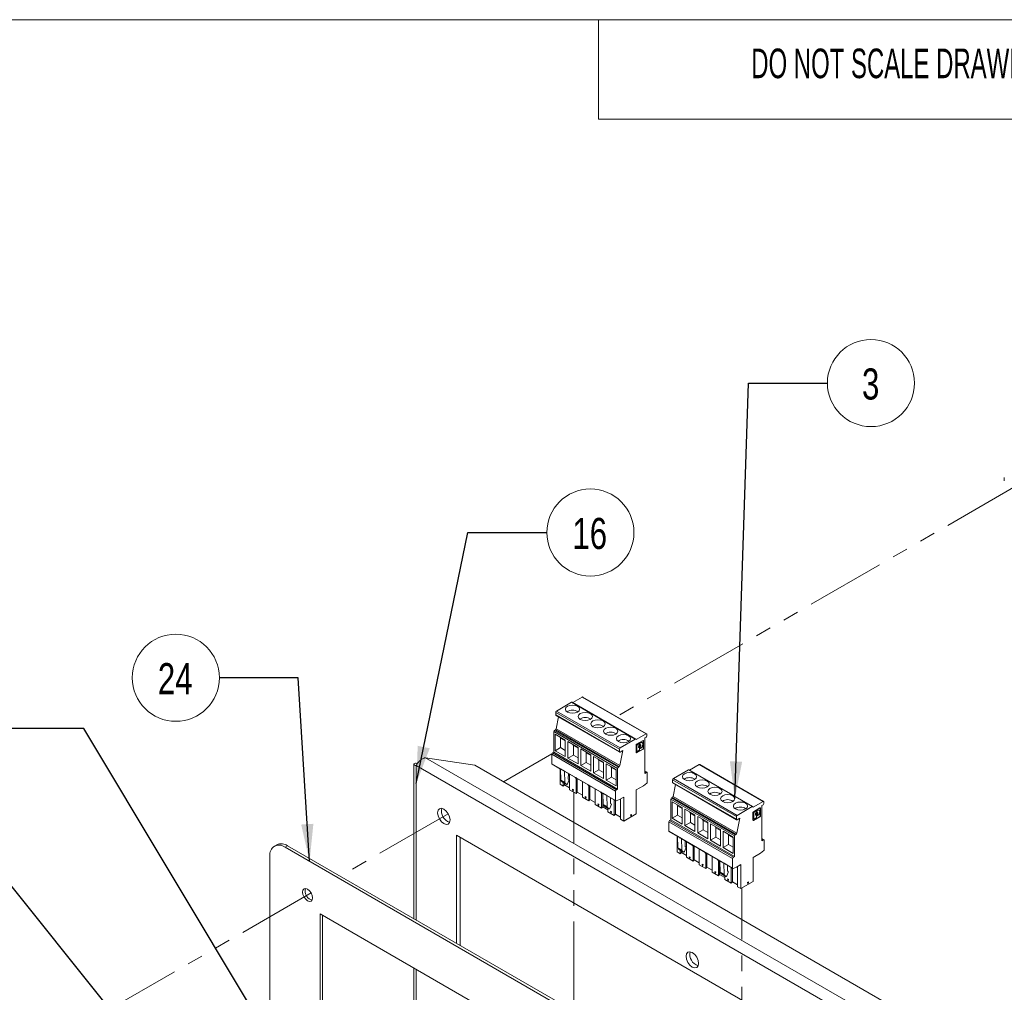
# Paper-space layout 'Sheet2' of a CAD drawing. Header units: millimetres. Extents: x 0 to 420, y 0 to 297.
# Tile 34 of 36: x 120 to 200, y 212 to 290. Entities that reach past the tile are written whole.
import ezdxf

# ---------------------------------------------------------------- set-up
doc = ezdxf.new("R2010")
doc.units = ezdxf.units.MM
doc.linetypes.add('PHANTOM', pattern=[12.7, 6.35, -1.27, 1.27, -1.27, 1.27, -1.27])
doc.styles.add('SLDTEXTSTYLE0', font='TXT', dxfattribs={"width": 0.75})
doc.styles.add('SLDTEXTSTYLE1', font='TXT', dxfattribs={"width": 0.605})
doc.dimstyles.new('SLDDIMSTYLE2', dxfattribs={"dimtxt": 0.18, "dimasz": 1, "dimexe": 0, "dimexo": 0.0625, "dimgap": 0, "dimtad": 0, "dimtih": 1, "dimtoh": 1, "dimdec": 0, "dimrnd": 1e-09, "dimzin": 0, "dimdsep": 46, "dimtxsty": 'Standard', "dimblk1": 'DOT', "dimblk2": 'DOT', "dimsah": 1, "dimcen": 0.09, "dimadec": 0, "dimazin": 0, "dimtfac": 1, "dimtdec": 0, "dimtofl": 0, "dimtmove": 0, "dimatfit": 3, "dimldrblk": 'DOT', "dimfxl": 1, "dimfrac": 2, "dimtolj": 1, "dimtzin": 0, "dimarcsym": 0})
doc.dimstyles.new('SLDDIMSTYLE3', dxfattribs={"dimtxt": 0.18, "dimasz": 3, "dimexe": 0, "dimexo": 0.0625, "dimgap": 0, "dimtad": 0, "dimtih": 1, "dimtoh": 1, "dimdec": 0, "dimrnd": 1e-09, "dimzin": 0, "dimdsep": 46, "dimtxsty": 'Standard', "dimsah": 1, "dimcen": 0.09, "dimadec": 0, "dimazin": 0, "dimtfac": 3, "dimtdec": 0, "dimtofl": 0, "dimtmove": 0, "dimatfit": 3, "dimfxl": 1, "dimfrac": 2, "dimtolj": 1, "dimtzin": 0, "dimarcsym": 0})

# ---------------------------------------------------------------- blocks, each defined once
blk = doc.blocks.new('_DOT')
at = {"color": 0, "linetype": 'ByBlock', "lineweight": -2}
blk.add_line((-0.5, 0), (-1, 0), dxfattribs=at)
at = {"color": 0, "linetype": 'ByBlock', "const_width": 0.5}
blk.add_lwpolyline([(-0.25, 0, 1), (0.25, 0, 1)], format="xyb", close=True, dxfattribs=at)
blk = doc.blocks.new('SW_NOTE_26')
at = {"color": 0, "linetype": 'Continuous', "lineweight": 0}
blk.add_circle((3.506, 0), 3.506, dxfattribs=at)
at = {"color": 0, "linetype": 'Continuous', "lineweight": 0, "insert": (3.456, 1.176), "char_height": 2.5, "attachment_point": 2, "style": 'SLDTEXTSTYLE0'}
blk.add_mtext('16', dxfattribs=at)
blk = doc.blocks.new('SW_NOTE_27')
at = {"color": 0, "linetype": 'Continuous', "lineweight": 0}
blk.add_circle((-3.506, 0), 3.506, dxfattribs=at)
at = {"color": 0, "linetype": 'Continuous', "lineweight": 0, "insert": (-3.556, 1.176), "char_height": 2.5, "attachment_point": 2, "style": 'SLDTEXTSTYLE0'}
blk.add_mtext('24', dxfattribs=at)
blk = doc.blocks.new('SW_NOTE_40')
at = {"color": 0, "linetype": 'Continuous', "lineweight": 0}
blk.add_circle((3.506, 0), 3.506, dxfattribs=at)
at = {"color": 0, "linetype": 'Continuous', "lineweight": 0, "insert": (3.481, 1.176), "char_height": 2.5, "attachment_point": 2, "style": 'SLDTEXTSTYLE0'}
blk.add_mtext('3', dxfattribs=at)

psp = doc.layouts.new('Sheet2')

# ---------------------------------------------------------------- linework, layer by layer
at = {"color": 7, "linetype": 'Continuous', "lineweight": 0}
for p, q in [((413, 290), (7, 290)), ((167, 290), (167, 282)), ((253, 282), (167, 282))]:
    psp.add_line(p, q, dxfattribs=at)
at = {"color": 7, "linetype": 'PHANTOM', "lineweight": 0}
for p, q in [((200.618, 252.463), (168.464, 233.901)), ((163.251, 230.892), (159.357, 228.644)), ((165.007, 198.348), (165.007, 227.815)), ((154.905, 226.074), (146.21, 221.054)), ((143.869, 219.703), (88.182, 187.556)), ((178.527, 190.543), (178.527, 220.094))]:
    psp.add_line(p, q, dxfattribs=at)
at = {"color": 7, "linetype": 'Continuous', "lineweight": 15}
for p, q in [((164.923, 235.024), (165.696, 235.47)), ((170.828, 232.508), (165.696, 235.47)), ((170.871, 232.512), (165.739, 235.475)), ((163.615, 234.346), (164.831, 235.048)), ((169.963, 232.086), (164.831, 235.048)), ((170.006, 232.09), (164.874, 235.052)), ((163.555, 234.241), (168.686, 231.279)), ((163.555, 234.241), (163.555, 234.031)), ((163.555, 234.031), (168.686, 231.069)), ((163.572, 233.992), (168.704, 231.029)), ((163.59, 232.913), (163.785, 233.869)), ((163.615, 234.346), (168.747, 231.384)), ((168.54, 229.724), (163.408, 232.687)), ((163.408, 231.03), (163.408, 232.687)), ((163.531, 232.828), (163.469, 232.792)), ((168.6, 229.829), (163.469, 232.792)), ((163.517, 231.154), (163.517, 232.477)), ((163.517, 232.477), (164.325, 232.01)), ((168.663, 229.865), (163.531, 232.828)), ((163.59, 232.913), (168.721, 229.951)), ((163.888, 232.263), (163.952, 232.164)), ((170.024, 232.044), (170.828, 232.508)), ((170.828, 232.235), (170.728, 232.177)), ((170.888, 232.473), (170.888, 232.34)), ((163.952, 232.164), (164.325, 231.948)), ((163.952, 232.164), (163.952, 231.399)), ((164.325, 232.01), (164.325, 230.687)), ((164.544, 230.561), (164.544, 231.884)), ((164.544, 231.884), (165.352, 231.418)), ((164.914, 231.67), (164.978, 231.572)), ((164.978, 231.572), (165.352, 231.356)), ((164.978, 231.572), (164.978, 230.806)), ((168.747, 231.384), (169.963, 232.086)), ((170.021, 231.603), (170.021, 231.002)), ((170.024, 232.051), (170.024, 232.044)), ((170.584, 231.978), (170.063, 231.677)), ((170.069, 231.117), (170.069, 231.591)), ((170.069, 231.591), (170.09, 231.58)), ((170.09, 231.58), (170.09, 231.105)), ((170.101, 231.647), (170.238, 231.725)), ((170.122, 231.635), (170.101, 231.647)), ((170.258, 231.714), (170.122, 231.635)), ((170.238, 231.725), (170.258, 231.714)), ((170.26, 231.478), (170.28, 231.467)), ((170.281, 231.716), (170.261, 231.728)), ((170.29, 231.639), (170.29, 231.695)), ((170.315, 231.677), (170.315, 231.733)), ((170.315, 231.733), (170.335, 231.721)), ((170.335, 231.665), (170.315, 231.677)), ((170.324, 231.656), (170.344, 231.644)), ((170.345, 231.58), (170.325, 231.591)), ((170.353, 231.451), (170.333, 231.462)), ((170.335, 231.721), (170.335, 231.665)), ((170.347, 231.788), (170.349, 231.79)), ((170.367, 231.776), (170.347, 231.788)), ((170.349, 231.79), (170.369, 231.778)), ((170.369, 231.778), (170.367, 231.776)), ((170.505, 231.791), (170.485, 231.803)), ((170.606, 231.363), (170.606, 231.965)), ((170.627, 231.953), (170.606, 231.965)), ((170.627, 231.352), (170.627, 231.953)), ((170.728, 232.177), (170.728, 229.331)), ((168.379, 227.905), (163.248, 230.868)), ((163.248, 230.105), (163.248, 230.868)), ((163.408, 231.03), (163.308, 230.973)), ((163.308, 230.973), (168.44, 228.01)), ((163.408, 231.03), (168.54, 228.068)), ((163.952, 231.399), (163.517, 231.154)), ((164.325, 230.687), (163.517, 231.154)), ((163.952, 231.399), (164.325, 231.183)), ((164.978, 230.806), (164.544, 230.561)), ((164.978, 230.806), (165.352, 230.591)), ((165.352, 231.418), (165.352, 230.095)), ((165.57, 229.969), (165.57, 231.292)), ((165.57, 231.292), (166.378, 230.825)), ((165.94, 231.078), (166.004, 230.979)), ((166.004, 230.979), (166.378, 230.763)), ((166.004, 230.979), (166.004, 230.214)), ((166.378, 230.825), (166.378, 229.502)), ((166.596, 229.377), (166.596, 230.699)), ((166.596, 230.699), (167.404, 230.233)), ((168.686, 231.069), (168.686, 231.279)), ((168.721, 229.951), (168.969, 231.162)), ((168.969, 231.162), (168.747, 231.034)), ((170.043, 230.989), (170.564, 231.289)), ((170.063, 230.977), (170.043, 230.989)), ((170.063, 230.977), (170.584, 231.278)), ((170.09, 231.105), (170.069, 231.117)), ((170.079, 231.096), (170.099, 231.084)), ((170.122, 231.087), (170.258, 231.166)), ((170.238, 231.417), (170.252, 231.416)), ((170.252, 231.416), (170.272, 231.404)), ((170.281, 231.402), (170.261, 231.414)), ((170.29, 231.221), (170.29, 231.381)), ((170.315, 231.363), (170.315, 231.419)), ((170.315, 231.419), (170.335, 231.407)), ((170.335, 231.351), (170.315, 231.363)), ((170.324, 231.342), (170.344, 231.33)), ((170.335, 231.351), (170.335, 231.407)), ((170.369, 231.334), (170.367, 231.333)), ((170.584, 231.278), (170.564, 231.289)), ((170.627, 231.352), (170.606, 231.363)), ((152.133, 230.057), (152.133, 217.635)), ((152.415, 230.112), (152.326, 230.163)), ((219.4, 191.229), (152.326, 229.95)), ((153.07, 230.593), (219.584, 192.196)), ((157.044, 229.979), (153.07, 230.593)), ((218.52, 194.49), (157.044, 229.979)), ((163.248, 230.105), (168.379, 227.143)), ((163.259, 230.079), (163.951, 229.68)), ((165.352, 230.095), (164.544, 230.561)), ((166.004, 230.214), (165.57, 229.969)), ((166.378, 229.502), (165.57, 229.969)), ((166.004, 230.214), (166.378, 229.998)), ((166.967, 230.485), (167.031, 230.387)), ((167.031, 230.387), (167.404, 230.171)), ((167.031, 230.387), (167.031, 229.621)), ((167.404, 230.233), (167.404, 228.91)), ((167.622, 228.784), (167.622, 230.107)), ((167.622, 230.107), (168.431, 229.64)), ((167.993, 229.893), (168.057, 229.794)), ((168.6, 229.829), (168.663, 229.865)), ((174.338, 229.589), (175.111, 230.035)), ((180.242, 227.073), (175.111, 230.035)), ((180.285, 227.077), (175.154, 230.04)), ((163.908, 228.449), (163.908, 229.705)), ((163.951, 229.696), (164.274, 229.51)), ((163.951, 229.696), (163.979, 228.783)), ((164.302, 228.597), (164.274, 229.51)), ((164.286, 229.487), (165.136, 228.995)), ((164.564, 228.872), (164.572, 229.321)), ((164.675, 228.007), (164.675, 229.262)), ((167.031, 229.621), (166.596, 229.377)), ((167.404, 228.91), (166.596, 229.377)), ((167.031, 229.621), (167.404, 229.406)), ((168.057, 229.794), (168.431, 229.578)), ((168.057, 229.794), (168.057, 229.029)), ((168.431, 229.64), (168.431, 228.318)), ((168.54, 228.068), (168.54, 229.724)), ((170.907, 229.414), (170.728, 229.517)), ((170.728, 229.331), (170.864, 229.41)), ((170.925, 229.375), (170.925, 228.612)), ((173.03, 228.911), (174.246, 229.613)), ((179.378, 226.651), (174.246, 229.613)), ((179.42, 226.655), (174.289, 229.617)), ((164.168, 228.3), (163.908, 228.449)), ((163.979, 228.783), (164.302, 228.597)), ((164.017, 228.694), (164.34, 228.507)), ((164.017, 228.694), (164.114, 228.622)), ((164.114, 228.622), (164.437, 228.435)), ((164.114, 228.622), (164.116, 228.621)), ((164.116, 228.621), (164.439, 228.434)), ((164.168, 228.591), (164.168, 228.3)), ((164.258, 228.406), (164.168, 228.3)), ((164.258, 228.406), (164.258, 228.539)), ((164.675, 228.165), (164.258, 228.406)), ((164.437, 228.435), (164.34, 228.507)), ((164.501, 228.477), (164.62, 228.752)), ((164.564, 228.872), (164.615, 228.834)), ((165.194, 228.919), (165.194, 227.707)), ((165.225, 228.945), (166.163, 228.403)), ((165.284, 227.814), (165.284, 228.901)), ((165.701, 227.414), (165.701, 228.669)), ((166.22, 228.327), (166.22, 227.115)), ((166.251, 228.352), (167.189, 227.81)), ((166.31, 227.221), (166.31, 228.308)), ((168.057, 229.029), (167.622, 228.784)), ((168.431, 228.318), (167.622, 228.784)), ((168.057, 229.029), (168.431, 228.813)), ((170.622, 228.337), (170.033, 227.997)), ((170.891, 228.547), (170.622, 228.337)), ((172.969, 228.806), (178.101, 225.844)), ((172.969, 228.806), (172.969, 228.596)), ((172.969, 228.596), (178.101, 225.634)), ((172.987, 228.557), (178.119, 225.594)), ((173.004, 227.478), (173.2, 228.434)), ((173.03, 228.911), (178.161, 225.949)), ((165.194, 227.707), (164.675, 228.007)), ((164.894, 228.055), (164.934, 227.857)), ((164.975, 228.008), (164.894, 228.055)), ((164.919, 228.041), (164.947, 227.905)), ((164.934, 227.857), (164.975, 228.008)), ((165.284, 227.814), (165.194, 227.707)), ((165.701, 227.573), (165.284, 227.814)), ((166.727, 226.822), (166.727, 228.077)), ((167.247, 227.734), (167.247, 226.522)), ((167.277, 227.76), (167.353, 227.716)), ((167.337, 226.629), (167.337, 227.716)), ((167.676, 227.545), (167.353, 227.732)), ((167.353, 227.732), (167.381, 226.819)), ((167.676, 227.545), (167.705, 226.633)), ((167.688, 227.523), (168.391, 227.117)), ((168.379, 227.143), (168.379, 227.905)), ((168.44, 228.01), (168.54, 228.068)), ((170.033, 227.997), (170.033, 226.06)), ((173.004, 227.478), (178.136, 224.516)), ((166.22, 227.115), (165.701, 227.414)), ((165.92, 227.463), (165.961, 227.264)), ((166.001, 227.416), (165.92, 227.463)), ((165.946, 227.448), (165.974, 227.312)), ((165.961, 227.264), (166.001, 227.416)), ((166.31, 227.221), (166.22, 227.115)), ((166.727, 226.98), (166.31, 227.221)), ((167.247, 226.522), (166.727, 226.822)), ((166.946, 226.87), (166.987, 226.672)), ((167.028, 226.823), (166.946, 226.87)), ((166.972, 226.856), (167, 226.72)), ((166.987, 226.672), (167.028, 226.823)), ((167.381, 226.819), (167.705, 226.633)), ((167.419, 226.729), (167.742, 226.543)), ((167.419, 226.729), (167.516, 226.658)), ((167.904, 226.513), (168.023, 226.788)), ((167.966, 226.908), (167.974, 227.357)), ((167.966, 226.908), (168.018, 226.87)), ((168.273, 227.185), (168.273, 225.93)), ((168.363, 226.036), (168.363, 227.133)), ((168.682, 227.217), (168.412, 227.116)), ((169.04, 227.423), (168.682, 227.217)), ((168.78, 225.637), (168.78, 227.273)), ((169.04, 225.487), (169.04, 227.423)), ((177.954, 224.289), (172.823, 227.252)), ((172.823, 225.595), (172.823, 227.252)), ((172.946, 227.393), (172.883, 227.357)), ((178.015, 224.394), (172.883, 227.357)), ((172.932, 225.719), (172.932, 227.042)), ((172.932, 227.042), (173.74, 226.575)), ((178.077, 224.43), (172.946, 227.393)), ((173.302, 226.828), (173.366, 226.729)), ((173.366, 226.729), (173.74, 226.513)), ((173.366, 226.729), (173.366, 225.964)), ((179.438, 226.609), (180.242, 227.073)), ((180.242, 226.8), (180.142, 226.742)), ((180.142, 226.742), (180.142, 223.896)), ((180.303, 227.038), (180.303, 226.905)), ((167.337, 226.629), (167.247, 226.522)), ((167.754, 226.388), (167.337, 226.629)), ((167.84, 226.471), (167.516, 226.658)), ((167.516, 226.658), (167.518, 226.657)), ((167.518, 226.657), (167.841, 226.47)), ((167.84, 226.471), (167.742, 226.543)), ((167.754, 226.229), (167.754, 226.521)), ((168.273, 225.93), (167.754, 226.229)), ((167.973, 226.278), (168.013, 226.079)), ((168.054, 226.231), (167.973, 226.278)), ((167.998, 226.263), (168.026, 226.127)), ((168.013, 226.079), (168.054, 226.231)), ((168.363, 226.036), (168.273, 225.93)), ((168.78, 225.795), (168.363, 226.036)), ((170.033, 226.06), (169.04, 225.487)), ((169.669, 226.025), (169.588, 225.979)), ((169.588, 225.979), (169.629, 225.827)), ((169.616, 225.875), (169.644, 226.011)), ((169.629, 225.827), (169.669, 226.025)), ((173.366, 225.964), (172.932, 225.719)), ((173.366, 225.964), (173.74, 225.748)), ((173.74, 226.575), (173.74, 225.252)), ((173.958, 225.127), (173.958, 226.449)), ((173.958, 226.449), (174.766, 225.983)), ((174.329, 226.235), (174.393, 226.137)), ((174.393, 226.137), (174.766, 225.921)), ((174.393, 226.137), (174.393, 225.371)), ((174.766, 225.983), (174.766, 224.66)), ((178.161, 225.949), (179.378, 226.651)), ((179.435, 226.168), (179.435, 225.567)), ((179.438, 226.616), (179.438, 226.609)), ((179.999, 226.543), (179.478, 226.242)), ((179.484, 225.682), (179.484, 226.156)), ((179.484, 226.156), (179.504, 226.145)), ((179.504, 226.145), (179.504, 225.67)), ((179.516, 226.212), (179.653, 226.29)), ((179.536, 226.2), (179.516, 226.212)), ((179.673, 226.279), (179.536, 226.2)), ((179.653, 226.29), (179.673, 226.279)), ((179.653, 225.982), (179.667, 225.981)), ((179.667, 225.981), (179.687, 225.969)), ((179.674, 226.043), (179.694, 226.032)), ((179.695, 226.281), (179.675, 226.293)), ((179.695, 225.967), (179.675, 225.979)), ((179.705, 226.204), (179.705, 226.26)), ((179.705, 225.786), (179.705, 225.946)), ((179.729, 226.242), (179.729, 226.298)), ((179.729, 226.298), (179.749, 226.286)), ((179.749, 226.23), (179.729, 226.242)), ((179.729, 225.928), (179.729, 225.984)), ((179.729, 225.984), (179.749, 225.972)), ((179.749, 225.916), (179.729, 225.928)), ((179.739, 226.221), (179.759, 226.209)), ((179.739, 225.907), (179.759, 225.895)), ((179.76, 226.145), (179.74, 226.156)), ((179.767, 226.016), (179.747, 226.027)), ((179.749, 226.286), (179.749, 226.23)), ((179.749, 225.916), (179.749, 225.972)), ((179.761, 226.353), (179.764, 226.355)), ((179.781, 226.341), (179.761, 226.353)), ((179.764, 226.355), (179.784, 226.343)), ((179.784, 226.343), (179.781, 226.341)), ((179.784, 225.899), (179.781, 225.898)), ((179.92, 226.356), (179.9, 226.368)), ((180.021, 225.928), (180.021, 226.53)), ((180.041, 226.518), (180.021, 226.53)), ((180.041, 225.917), (180.021, 225.928)), ((180.041, 225.917), (180.041, 226.518)), ((169.04, 225.487), (168.78, 225.637)), ((177.794, 222.47), (172.662, 225.433)), ((172.662, 224.67), (172.662, 225.433)), ((172.823, 225.595), (172.723, 225.538)), ((172.723, 225.538), (177.854, 222.575)), ((172.823, 225.595), (177.954, 222.633)), ((173.74, 225.252), (172.932, 225.719)), ((174.393, 225.371), (173.958, 225.127)), ((174.766, 224.66), (173.958, 225.127)), ((174.393, 225.371), (174.766, 225.156)), ((174.984, 224.534), (174.984, 225.857)), ((174.984, 225.857), (175.793, 225.39)), ((175.355, 225.643), (175.419, 225.544)), ((175.419, 225.544), (175.793, 225.328)), ((175.419, 225.544), (175.419, 224.779)), ((175.793, 225.39), (175.793, 224.068)), ((176.011, 223.942), (176.011, 225.264)), ((176.011, 225.264), (176.819, 224.798)), ((178.101, 225.634), (178.101, 225.844)), ((178.136, 224.516), (178.384, 225.727)), ((178.384, 225.727), (178.161, 225.599)), ((179.458, 225.554), (179.979, 225.855)), ((179.478, 225.542), (179.458, 225.554)), ((179.478, 225.542), (179.999, 225.843)), ((179.504, 225.67), (179.484, 225.682)), ((179.493, 225.661), (179.514, 225.649)), ((179.536, 225.652), (179.673, 225.731)), ((179.999, 225.843), (179.979, 225.855)), ((155.558, 224.351), (155.558, 215.657)), ((216.167, 189.362), (155.558, 224.351)), ((172.662, 224.67), (177.794, 221.708)), ((172.674, 224.644), (173.366, 224.245)), ((175.419, 224.779), (174.984, 224.534)), ((175.793, 224.068), (174.984, 224.534)), ((175.419, 224.779), (175.793, 224.563)), ((176.381, 225.051), (176.445, 224.952)), ((176.445, 224.952), (176.819, 224.736)), ((176.445, 224.952), (176.445, 224.187)), ((176.819, 224.798), (176.819, 223.475)), ((177.037, 223.349), (177.037, 224.672)), ((177.037, 224.672), (177.845, 224.205)), ((177.408, 224.458), (177.471, 224.359)), ((177.471, 224.359), (177.845, 224.143)), ((177.471, 224.359), (177.471, 223.594)), ((178.015, 224.394), (178.077, 224.43)), ((141.11, 223.588), (140.907, 223.472)), ((155.861, 224.176), (155.861, 215.483)), ((173.323, 223.014), (173.323, 224.27)), ((173.365, 224.261), (173.689, 224.075)), ((173.365, 224.261), (173.394, 223.348)), ((173.717, 223.162), (173.689, 224.075)), ((173.7, 224.052), (174.551, 223.56)), ((173.979, 223.437), (173.986, 223.886)), ((174.089, 222.572), (174.089, 223.827)), ((176.445, 224.187), (176.011, 223.942)), ((176.819, 223.475), (176.011, 223.942)), ((176.445, 224.187), (176.819, 223.971)), ((177.471, 223.594), (177.037, 223.349)), ((177.471, 223.594), (177.845, 223.378)), ((177.845, 224.205), (177.845, 222.883)), ((177.954, 222.633), (177.954, 224.289)), ((180.322, 223.979), (180.142, 224.082)), ((180.142, 223.896), (180.279, 223.975)), ((180.339, 223.94), (180.339, 223.177)), ((141.967, 223.504), (141.765, 223.387)), ((208.031, 185.132), (141.765, 223.387)), ((208.233, 185.249), (141.967, 223.504)), ((173.582, 222.865), (173.323, 223.014)), ((173.394, 223.348), (173.717, 223.162)), ((173.432, 223.259), (173.755, 223.072)), ((173.432, 223.259), (173.529, 223.187)), ((173.529, 223.187), (173.852, 223)), ((173.529, 223.187), (173.531, 223.186)), ((173.531, 223.186), (173.854, 222.999)), ((173.582, 223.156), (173.582, 222.865)), ((173.672, 222.971), (173.582, 222.865)), ((173.672, 222.971), (173.672, 223.104)), ((174.089, 222.73), (173.672, 222.971)), ((173.852, 223), (173.755, 223.072)), ((173.916, 223.042), (174.035, 223.317)), ((173.979, 223.437), (174.03, 223.399)), ((174.609, 223.484), (174.609, 222.272)), ((174.639, 223.51), (175.577, 222.968)), ((174.699, 222.379), (174.699, 223.466)), ((175.116, 221.979), (175.116, 223.234)), ((175.635, 222.892), (175.635, 221.68)), ((175.666, 222.917), (176.604, 222.376)), ((175.725, 221.786), (175.725, 222.873)), ((177.845, 222.883), (177.037, 223.349)), ((180.036, 222.902), (179.447, 222.562)), ((180.306, 223.112), (180.036, 222.902)), ((140.552, 222.687), (140.552, 200.183)), ((174.609, 222.272), (174.089, 222.572)), ((174.308, 222.62), (174.349, 222.422)), ((174.39, 222.574), (174.308, 222.62)), ((174.334, 222.606), (174.362, 222.47)), ((174.349, 222.422), (174.39, 222.574)), ((174.699, 222.379), (174.609, 222.272)), ((175.116, 222.138), (174.699, 222.379)), ((175.635, 221.68), (175.116, 221.979)), ((175.335, 222.028), (175.375, 221.829)), ((175.416, 221.981), (175.335, 222.028)), ((175.36, 222.013), (175.388, 221.877)), ((175.375, 221.829), (175.416, 221.981)), ((176.142, 221.387), (176.142, 222.642)), ((176.661, 222.299), (176.661, 221.087)), ((176.692, 222.325), (176.768, 222.281)), ((176.751, 221.194), (176.751, 222.281)), ((177.091, 222.111), (176.767, 222.297)), ((176.767, 222.297), (176.796, 221.384)), ((177.091, 222.111), (177.119, 221.198)), ((177.102, 222.088), (177.806, 221.682)), ((177.794, 221.708), (177.794, 222.47)), ((177.854, 222.575), (177.954, 222.633)), ((178.454, 221.988), (178.097, 221.782)), ((178.454, 220.052), (178.454, 221.988)), ((179.447, 222.562), (179.447, 220.625)), ((175.725, 221.786), (175.635, 221.68)), ((176.142, 221.545), (175.725, 221.786)), ((176.661, 221.087), (176.142, 221.387)), ((176.361, 221.435), (176.402, 221.237)), ((176.442, 221.389), (176.361, 221.435)), ((176.387, 221.421), (176.415, 221.285)), ((176.402, 221.237), (176.442, 221.389)), ((176.751, 221.194), (176.661, 221.087)), ((177.168, 220.953), (176.751, 221.194)), ((176.796, 221.384), (177.119, 221.198)), ((176.834, 221.295), (177.157, 221.108)), ((176.834, 221.295), (176.931, 221.223)), ((177.254, 221.036), (176.931, 221.223)), ((176.931, 221.223), (176.933, 221.222)), ((176.933, 221.222), (177.256, 221.035)), ((177.318, 221.078), (177.437, 221.353)), ((177.381, 221.473), (177.389, 221.922)), ((177.381, 221.473), (177.432, 221.435)), ((177.688, 221.75), (177.688, 220.495)), ((177.778, 220.601), (177.778, 221.698)), ((178.097, 221.782), (177.827, 221.681)), ((178.195, 220.202), (178.195, 221.839)), ((177.254, 221.036), (177.157, 221.108)), ((177.168, 220.794), (177.168, 221.086)), ((177.688, 220.495), (177.168, 220.794)), ((177.387, 220.843), (177.428, 220.645)), ((177.469, 220.796), (177.387, 220.843)), ((177.413, 220.828), (177.441, 220.692)), ((177.428, 220.645), (177.469, 220.796)), ((177.778, 220.601), (177.688, 220.495)), ((178.195, 220.361), (177.778, 220.601)), ((179.447, 220.625), (178.454, 220.052)), ((179.084, 220.59), (179.003, 220.544)), ((179.003, 220.544), (179.043, 220.392)), ((179.03, 220.44), (179.058, 220.576)), ((179.043, 220.392), (179.084, 220.59)), ((178.454, 220.052), (178.195, 220.202)), ((205.202, 183.032), (144.593, 218.021)), ((144.593, 218.021), (144.593, 205.501)), ((144.795, 217.905), (144.795, 205.617)), ((152.133, 213.669), (152.133, 193.497))]:
    psp.add_line(p, q, dxfattribs=at)
at = {"color": 8, "linetype": 'Continuous', "lineweight": 15}
for p, q in [((152.326, 229.95), (152.326, 217.524)), ((170.864, 229.41), (170.728, 229.488)), ((180.279, 223.975), (180.142, 224.054)), ((152.326, 213.558), (152.326, 193.386))]:
    psp.add_line(p, q, dxfattribs=at)
at = {"color": 7, "linetype": 'Continuous', "lineweight": 15, "flags": 128}
for points in [[(165.31, 234.266), (165.125, 234.194), (164.906, 234.169), (164.688, 234.194), (164.502, 234.266), (164.378, 234.373), (164.335, 234.499), (164.378, 234.625), (164.502, 234.732), (164.688, 234.804), (164.906, 234.829), (165.125, 234.804), (165.31, 234.732), (165.434, 234.625), (165.478, 234.499), (165.434, 234.373), (165.31, 234.266)], [(166.337, 233.673), (166.151, 233.602), (165.932, 233.576), (165.714, 233.602), (165.528, 233.673), (165.405, 233.78), (165.361, 233.906), (165.405, 234.033), (165.528, 234.14), (165.714, 234.211), (165.932, 234.236), (166.151, 234.211), (166.337, 234.14), (166.46, 234.033), (166.504, 233.906), (166.46, 233.78), (166.337, 233.673)], [(167.363, 233.081), (167.177, 233.009), (166.959, 232.984), (166.74, 233.009), (166.555, 233.081), (166.431, 233.188), (166.387, 233.314), (166.431, 233.44), (166.555, 233.547), (166.74, 233.619), (166.959, 233.644), (167.177, 233.619), (167.363, 233.547), (167.487, 233.44), (167.53, 233.314), (167.487, 233.188), (167.363, 233.081)], [(168.389, 232.488), (168.204, 232.417), (167.985, 232.391), (167.766, 232.417), (167.581, 232.488), (167.457, 232.595), (167.414, 232.721), (167.457, 232.848), (167.581, 232.955), (167.766, 233.026), (167.985, 233.051), (168.204, 233.026), (168.389, 232.955), (168.513, 232.848), (168.557, 232.721), (168.513, 232.595), (168.389, 232.488)], [(169.416, 231.896), (169.23, 231.824), (169.011, 231.799), (168.793, 231.824), (168.607, 231.896), (168.484, 232.003), (168.44, 232.129), (168.484, 232.255), (168.607, 232.362), (168.793, 232.434), (169.011, 232.459), (169.23, 232.434), (169.416, 232.362), (169.539, 232.255), (169.583, 232.129), (169.539, 232.003), (169.416, 231.896)], [(170.272, 231.404), (170.251, 231.408), (170.234, 231.421), (170.224, 231.443), (170.22, 231.47), (170.224, 231.501), (170.234, 231.535), (170.251, 231.567), (170.272, 231.596)], [(170.26, 231.478), (170.26, 231.478), (170.25, 231.49), (170.246, 231.508), (170.25, 231.531), (170.26, 231.554), (170.275, 231.574), (170.292, 231.588), (170.31, 231.594), (170.325, 231.591)], [(170.312, 231.47), (170.295, 231.464), (170.28, 231.467), (170.27, 231.478), (170.266, 231.497), (170.27, 231.519), (170.28, 231.542), (170.295, 231.562), (170.312, 231.576), (170.33, 231.583), (170.345, 231.58), (170.355, 231.568), (170.359, 231.55), (170.355, 231.527), (170.345, 231.504), (170.33, 231.484), (170.312, 231.47)], [(170.333, 231.462), (170.354, 231.491), (170.37, 231.523), (170.381, 231.557), (170.385, 231.588), (170.381, 231.615), (170.37, 231.637), (170.367, 231.641)], [(170.349, 231.79), (170.423, 231.815), (170.485, 231.803)], [(170.353, 231.642), (170.374, 231.638), (170.391, 231.625), (170.401, 231.604), (170.405, 231.576), (170.401, 231.545), (170.391, 231.512), (170.374, 231.479), (170.353, 231.451)], [(170.369, 231.778), (170.443, 231.803), (170.505, 231.791), (170.547, 231.743), (170.561, 231.667), (170.547, 231.574), (170.505, 231.477), (170.443, 231.393), (170.369, 231.334)], [(174.725, 228.831), (174.539, 228.759), (174.321, 228.734), (174.102, 228.759), (173.917, 228.831), (173.793, 228.938), (173.749, 229.064), (173.793, 229.19), (173.917, 229.297), (174.102, 229.369), (174.321, 229.394), (174.539, 229.369), (174.725, 229.297), (174.849, 229.19), (174.892, 229.064), (174.849, 228.938), (174.725, 228.831)], [(164.501, 228.477), (164.495, 228.466), (164.488, 228.455), (164.48, 228.446), (164.471, 228.439), (164.461, 228.434), (164.452, 228.432), (164.444, 228.432), (164.437, 228.435)], [(175.751, 228.238), (175.566, 228.167), (175.347, 228.141), (175.128, 228.167), (174.943, 228.238), (174.819, 228.345), (174.776, 228.471), (174.819, 228.598), (174.943, 228.705), (175.128, 228.776), (175.347, 228.801), (175.566, 228.776), (175.751, 228.705), (175.875, 228.598), (175.919, 228.471), (175.875, 228.345), (175.751, 228.238)], [(176.777, 227.646), (176.592, 227.574), (176.373, 227.549), (176.155, 227.574), (175.969, 227.646), (175.846, 227.753), (175.802, 227.879), (175.846, 228.005), (175.969, 228.112), (176.155, 228.184), (176.373, 228.209), (176.592, 228.184), (176.777, 228.112), (176.901, 228.005), (176.945, 227.879), (176.901, 227.753), (176.777, 227.646)], [(177.804, 227.053), (177.618, 226.982), (177.4, 226.957), (177.181, 226.982), (176.996, 227.053), (176.872, 227.16), (176.828, 227.286), (176.872, 227.413), (176.996, 227.52), (177.181, 227.591), (177.4, 227.616), (177.618, 227.591), (177.804, 227.52), (177.928, 227.413), (177.971, 227.286), (177.928, 227.16), (177.804, 227.053)], [(168.412, 227.116), (168.406, 227.114), (168.399, 227.114), (168.394, 227.115), (168.389, 227.118), (168.385, 227.123), (168.382, 227.128), (168.38, 227.135), (168.379, 227.143)], [(178.83, 226.461), (178.645, 226.389), (178.426, 226.364), (178.207, 226.389), (178.022, 226.461), (177.898, 226.568), (177.855, 226.694), (177.898, 226.82), (178.022, 226.927), (178.207, 226.999), (178.426, 227.024), (178.645, 226.999), (178.83, 226.927), (178.954, 226.82), (178.997, 226.694), (178.954, 226.568), (178.83, 226.461)], [(154.043, 226.159), (154.081, 225.914), (154.191, 225.661), (154.355, 225.44), (154.548, 225.284), (154.741, 225.217), (154.905, 225.249), (155.015, 225.375), (155.053, 225.576), (155.015, 225.822), (154.905, 226.074), (154.741, 226.295), (154.548, 226.451), (154.355, 226.518), (154.191, 226.486), (154.081, 226.36), (154.043, 226.159)], [(167.904, 226.513), (167.898, 226.502), (167.89, 226.491), (167.882, 226.482), (167.873, 226.475), (167.864, 226.47), (167.855, 226.468), (167.847, 226.468), (167.84, 226.471)], [(179.687, 225.969), (179.665, 225.973), (179.649, 225.987), (179.638, 226.008), (179.635, 226.035), (179.638, 226.066), (179.649, 226.1), (179.665, 226.132), (179.687, 226.161)], [(179.674, 226.043), (179.674, 226.043), (179.664, 226.055), (179.661, 226.073), (179.664, 226.096), (179.674, 226.119), (179.689, 226.139), (179.707, 226.153), (179.725, 226.159), (179.74, 226.156)], [(179.727, 226.035), (179.709, 226.029), (179.694, 226.032), (179.684, 226.043), (179.681, 226.062), (179.684, 226.084), (179.694, 226.107), (179.709, 226.127), (179.727, 226.141), (179.745, 226.148), (179.76, 226.145), (179.77, 226.133), (179.773, 226.115), (179.77, 226.092), (179.76, 226.069), (179.745, 226.049), (179.727, 226.035)], [(179.747, 226.027), (179.769, 226.056), (179.785, 226.088), (179.796, 226.122), (179.799, 226.153), (179.796, 226.18), (179.785, 226.202), (179.781, 226.206)], [(179.764, 226.355), (179.837, 226.38), (179.9, 226.368)], [(179.767, 226.207), (179.789, 226.203), (179.805, 226.19), (179.816, 226.169), (179.819, 226.141), (179.816, 226.11), (179.805, 226.077), (179.789, 226.044), (179.767, 226.016)], [(179.784, 226.343), (179.857, 226.368), (179.92, 226.356), (179.961, 226.308), (179.976, 226.232), (179.961, 226.139), (179.92, 226.043), (179.857, 225.958), (179.784, 225.899)], [(173.916, 223.042), (173.91, 223.031), (173.903, 223.02), (173.894, 223.011), (173.885, 223.004), (173.876, 222.999), (173.867, 222.997), (173.859, 222.997), (173.852, 223)], [(177.827, 221.681), (177.82, 221.679), (177.814, 221.679), (177.808, 221.68), (177.803, 221.683), (177.799, 221.688), (177.796, 221.693), (177.794, 221.7), (177.794, 221.708)], [(177.318, 221.078), (177.312, 221.067), (177.305, 221.056), (177.296, 221.047), (177.287, 221.04), (177.278, 221.035), (177.269, 221.033), (177.261, 221.033), (177.254, 221.036)], [(143.179, 219.771), (143.21, 219.932), (143.297, 220.033), (143.428, 220.058), (143.583, 220.004), (143.737, 219.88), (143.869, 219.703), (143.956, 219.501), (143.987, 219.304), (143.956, 219.144), (143.869, 219.043), (143.737, 219.017), (143.583, 219.071), (143.428, 219.196), (143.297, 219.373), (143.21, 219.575), (143.179, 219.771)], [(143.381, 219.888), (143.412, 220.048), (143.417, 220.059)], [(174.044, 214.613), (174.082, 214.368), (174.192, 214.115), (174.356, 213.894), (174.549, 213.738), (174.742, 213.671), (174.906, 213.703), (175.016, 213.829), (175.054, 214.03), (175.016, 214.275), (174.906, 214.528), (174.742, 214.749), (174.549, 214.905), (174.356, 214.972), (174.192, 214.94), (174.082, 214.814), (174.044, 214.613)]]:
    psp.add_lwpolyline(points, dxfattribs=at)
at = {"color": 7, "linetype": 'Continuous', "lineweight": 15}
for centre, radius, start, end in [((200.935, 253.013), 1.277, 173.68815, 186.31185), ((165.721, 235.435), 0.0431, 65.69288, 125.61758), ((164.857, 235.013), 0.0431, 65.69288, 125.61758), ((163.595, 234.026), 0.0411, 172.74417, 235.94365), ((163.686, 234.235), 0.132, 122.60548, 177.39452), ((164.906, 233.659), 0.767, 55.10278, 124.89722), ((165.932, 233.066), 0.767, 55.10278, 124.89722), ((166.959, 232.474), 0.767, 55.10278, 124.89722), ((163.54, 232.681), 0.132, 122.60548, 177.39452), ((163.458, 232.94), 0.134, 302.93391, 348.37221), ((167.985, 231.881), 0.767, 55.10278, 124.89722), ((170.851, 232.479), 0.0374, 350.78596, 129.20329), ((170.757, 232.346), 0.132, 302.60548, 357.39452), ((169.011, 231.289), 0.767, 55.10278, 124.89722), ((169.987, 232.057), 0.0374, 350.78596, 129.20329), ((170.113, 231.599), 0.0926, 122.60548, 177.39452), ((170.139, 231.588), 0.0694, 122.60548, 177.39452), ((170.159, 231.576), 0.0694, 122.60548, 177.39452), ((170.251, 231.707), 0.0227, 65.68605, 125.61817), ((170.271, 231.698), 0.0197, 350.78596, 129.20329), ((170.22, 231.643), 0.07, 317.88476, 357.23173), ((170.337, 231.674), 0.0226, 174.18311, 234.50471), ((170.384, 231.73), 0.0694, 122.60548, 177.39452), ((170.385, 231.415), 0.07, 137.88476, 177.23173), ((170.354, 231.662), 0.0194, 169.98157, 266.60184), ((170.404, 231.718), 0.0694, 122.60548, 177.39452), ((170.405, 231.404), 0.07, 137.88476, 177.23173), ((170.601, 231.957), 0.0263, 350.78596, 129.20329), ((170.569, 231.966), 0.038, 357.78567, 27.02936), ((163.379, 230.862), 0.132, 122.60548, 177.39452), ((168.818, 231.273), 0.132, 122.60548, 177.39452), ((168.723, 231.063), 0.0374, 170.78596, 309.20329), ((170.047, 230.997), 0.0263, 170.78596, 309.20329), ((170.023, 231.021), 0.038, 272.97425, 302.21121), ((170.092, 231.114), 0.0227, 174.37962, 234.30196), ((170.109, 231.102), 0.0197, 170.78596, 309.20329), ((170.253, 231.399), 0.0163, 60.4636, 92.04945), ((170.221, 231.224), 0.0694, 302.60548, 357.39452), ((170.271, 231.385), 0.0194, 349.98157, 86.60184), ((170.337, 231.36), 0.0227, 174.37962, 234.30196), ((170.354, 231.348), 0.0197, 170.78596, 309.20329), ((170.514, 231.367), 0.0926, 302.60548, 357.39452), ((170.534, 231.356), 0.0926, 302.60548, 357.39452), ((163.275, 230.102), 0.028, 173.46674, 235.22108), ((168.59, 229.978), 0.134, 302.93391, 348.37221), ((175.136, 230), 0.0431, 65.69288, 125.61758), ((164.301, 229.509), 0.027, 178.62664, 235.60307), ((168.671, 229.718), 0.132, 122.60548, 177.39452), ((170.888, 229.381), 0.0374, 350.78596, 129.20329), ((174.271, 229.578), 0.0431, 65.69288, 125.61758), ((164.09, 228.777), 0.111, 176.62667, 228.91202), ((164.413, 228.59), 0.111, 176.62667, 228.91202), ((164.561, 228.79), 0.0702, 327.56806, 39.3256), ((170.835, 228.617), 0.0894, 308.69084, 357.09274), ((173.101, 228.8), 0.132, 122.60548, 177.39452), ((173.01, 228.591), 0.0411, 172.74417, 235.94365), ((174.321, 228.224), 0.767, 55.10278, 124.89722), ((175.347, 227.631), 0.767, 55.10278, 124.89722), ((167.702, 227.544), 0.0264, 177.88378, 236.34593), ((168.511, 227.899), 0.132, 122.60548, 177.39452), ((172.873, 227.505), 0.134, 302.93391, 348.37221), ((176.373, 227.039), 0.767, 55.10278, 124.89722), ((167.492, 226.813), 0.111, 176.62667, 228.91202), ((167.963, 226.826), 0.0702, 327.56806, 39.3256), ((172.954, 227.246), 0.132, 122.60548, 177.39452), ((177.4, 226.446), 0.767, 55.10278, 124.89722), ((180.266, 227.044), 0.0374, 350.78596, 129.20329), ((180.171, 226.911), 0.132, 302.60548, 357.39452), ((155.29, 226.296), 0.94, 166.50195, 253.49268), ((167.815, 226.626), 0.111, 176.62667, 228.91202), ((178.426, 225.854), 0.767, 55.10278, 124.89722), ((178.232, 225.838), 0.132, 122.60548, 177.39452), ((179.401, 226.622), 0.0374, 350.78596, 129.20329), ((179.528, 226.164), 0.0926, 122.60548, 177.39452), ((179.553, 226.153), 0.0694, 122.60548, 177.39452), ((179.574, 226.141), 0.0694, 122.60548, 177.39452), ((179.666, 226.272), 0.0227, 65.68605, 125.61817), ((179.667, 225.964), 0.0163, 60.4636, 92.04945), ((179.685, 226.264), 0.0197, 350.78596, 129.20329), ((179.635, 226.208), 0.07, 317.88476, 357.23173), ((179.686, 225.95), 0.0194, 349.98157, 86.60184), ((179.799, 226.295), 0.0694, 122.60548, 177.39452), ((179.752, 226.239), 0.0226, 174.18311, 234.50471), ((179.799, 225.98), 0.07, 137.88476, 177.23173), ((179.752, 225.925), 0.0227, 174.37962, 234.30196), ((179.819, 226.283), 0.0694, 122.60548, 177.39452), ((179.769, 226.227), 0.0194, 169.98157, 266.60184), ((179.819, 225.969), 0.07, 137.88476, 177.23173), ((179.769, 225.913), 0.0197, 170.78596, 309.20329), ((179.929, 225.932), 0.0926, 302.60548, 357.39452), ((180.015, 226.522), 0.0263, 350.78596, 129.20329), ((179.949, 225.921), 0.0926, 302.60548, 357.39452), ((179.983, 226.531), 0.038, 357.78567, 27.02936), ((172.794, 225.427), 0.132, 122.60548, 177.39452), ((178.138, 225.628), 0.0374, 170.78596, 309.20329), ((179.461, 225.563), 0.0263, 170.78596, 309.20329), ((179.437, 225.586), 0.038, 272.97425, 302.21121), ((179.507, 225.68), 0.0227, 174.37962, 234.30196), ((179.524, 225.667), 0.0197, 170.78596, 309.20329), ((179.635, 225.789), 0.0694, 302.60548, 357.39452), ((172.69, 224.667), 0.028, 173.46674, 235.22108), ((178.086, 224.283), 0.132, 122.60548, 177.39452), ((178.004, 224.543), 0.134, 302.93391, 348.37221), ((141.291, 222.807), 0.749, 50.79671, 189.21404), ((141.464, 222.803), 0.862, 54.38242, 114.30712), ((173.716, 224.074), 0.027, 178.62664, 235.60307), ((180.302, 223.946), 0.0374, 350.78596, 129.20329), ((173.504, 223.342), 0.111, 176.62667, 228.91202), ((173.827, 223.155), 0.111, 176.62667, 228.91202), ((173.976, 223.355), 0.0702, 327.56806, 39.3256), ((180.25, 223.182), 0.0894, 308.69084, 357.09274), ((177.117, 222.11), 0.0264, 177.88378, 236.34593), ((177.925, 222.464), 0.132, 122.60548, 177.39452), ((176.906, 221.378), 0.111, 176.62667, 228.91202), ((177.23, 221.191), 0.111, 176.62667, 228.91202), ((177.378, 221.391), 0.0702, 327.56806, 39.3256), ((144.119, 219.853), 0.739, 177.29162, 256.8758), ((175.291, 214.75), 0.94, 166.50195, 253.49268)]:
    psp.add_arc(centre, radius, start, end, dxfattribs=at)
for points, knots in [([(152.326, 230.163), (152.282, 230.154), (152.187, 230.135), (152.123, 230.077), (152.14, 230.013), (152.221, 229.968), (152.3, 229.955), (152.326, 229.95)], [0, 0, 0, 0, 0.198375, 0.428336, 0.658325, 0.888314, 1, 1, 1, 1]), ([(152.326, 229.95), (152.336, 229.973), (152.356, 230.019), (152.404, 230.099), (152.466, 230.185), (152.544, 230.274), (152.635, 230.36), (152.735, 230.437), (152.844, 230.505), (152.938, 230.55), (153.014, 230.578), (153.051, 230.588), (153.07, 230.593)], [0, 0, 0, 0, 0.0980942, 0.1982897, 0.3116822, 0.4283618, 0.5417682, 0.6584629, 0.7718691, 0.8885636, 0.9440959, 1, 1, 1, 1]), ([(164.143, 229.582), (164.144, 229.581), (164.146, 229.58), (164.149, 229.576), (164.152, 229.572), (164.153, 229.567), (164.153, 229.563), (164.152, 229.56), (164.15, 229.558), (164.148, 229.558), (164.145, 229.558), (164.143, 229.56), (164.14, 229.562), (164.137, 229.565), (164.135, 229.57), (164.133, 229.574), (164.133, 229.578), (164.134, 229.581), (164.136, 229.583), (164.138, 229.584), (164.141, 229.583), (164.142, 229.582), (164.143, 229.582)], [0, 0, 0, 0, 0.053686, 0.107372, 0.161059, 0.214745, 0.268431, 0.322117, 0.375804, 0.42949, 0.483176, 0.5, 0.553686, 0.607372, 0.661059, 0.714745, 0.768431, 0.822117, 0.875804, 0.92949, 0.983176, 1, 1, 1, 1]), ([(165.133, 229.001), (165.14, 228.984), (165.152, 228.952), (165.189, 228.92), (165.222, 228.905), (165.258, 228.896), (165.283, 228.899), (165.299, 228.901)], [0, 0, 0, 0, 0.251878, 0.479413, 0.658384, 0.768128, 1, 1, 1, 1]), ([(165.137, 228.996), (165.138, 228.995), (165.142, 228.993), (165.153, 228.995), (165.164, 228.994), (165.168, 228.991), (165.169, 228.991)], [0, 0, 0, 0, 0.2858681, 0.7557018, 0.9313894, 1, 1, 1, 1]), ([(165.169, 228.991), (165.172, 228.989), (165.183, 228.98), (165.2, 228.96), (165.217, 228.951), (165.226, 228.946)], [0, 0, 0, 0, 0.174329, 0.617127, 1, 1, 1, 1]), ([(166.159, 228.409), (166.166, 228.392), (166.179, 228.36), (166.215, 228.328), (166.248, 228.312), (166.285, 228.303), (166.309, 228.307), (166.326, 228.309)], [0, 0, 0, 0, 0.251878, 0.479413, 0.658384, 0.768128, 1, 1, 1, 1]), ([(166.163, 228.404), (166.165, 228.403), (166.168, 228.401), (166.179, 228.403), (166.19, 228.401), (166.194, 228.399), (166.195, 228.398)], [0, 0, 0, 0, 0.285868, 0.755702, 0.931389, 1, 1, 1, 1]), ([(166.195, 228.398), (166.198, 228.396), (166.209, 228.388), (166.226, 228.368), (166.244, 228.358), (166.252, 228.354)], [0, 0, 0, 0, 0.174329, 0.617127, 1, 1, 1, 1]), ([(167.186, 227.816), (167.192, 227.799), (167.205, 227.767), (167.241, 227.735), (167.275, 227.72), (167.311, 227.711), (167.335, 227.714), (167.352, 227.716)], [0, 0, 0, 0, 0.251878, 0.479413, 0.658384, 0.768128, 1, 1, 1, 1]), ([(167.19, 227.811), (167.191, 227.811), (167.195, 227.808), (167.205, 227.81), (167.216, 227.809), (167.221, 227.806), (167.222, 227.806)], [0, 0, 0, 0, 0.285868, 0.755702, 0.931389, 1, 1, 1, 1]), ([(167.222, 227.806), (167.225, 227.804), (167.236, 227.795), (167.252, 227.775), (167.27, 227.766), (167.278, 227.761)], [0, 0, 0, 0, 0.174329, 0.617127, 1, 1, 1, 1]), ([(173.557, 224.147), (173.558, 224.146), (173.561, 224.145), (173.564, 224.141), (173.566, 224.137), (173.568, 224.132), (173.568, 224.129), (173.567, 224.125), (173.565, 224.123), (173.562, 224.123), (173.56, 224.123), (173.557, 224.125), (173.555, 224.127), (173.552, 224.13), (173.549, 224.135), (173.548, 224.139), (173.548, 224.143), (173.548, 224.146), (173.55, 224.148), (173.553, 224.149), (173.556, 224.148), (173.557, 224.147), (173.557, 224.147)], [0, 0, 0, 0, 0.053686, 0.107372, 0.161059, 0.214745, 0.268431, 0.322117, 0.375804, 0.42949, 0.483176, 0.5, 0.553686, 0.607372, 0.661059, 0.714745, 0.768431, 0.822117, 0.875804, 0.92949, 0.983176, 1, 1, 1, 1]), ([(174.548, 223.566), (174.554, 223.549), (174.567, 223.517), (174.603, 223.485), (174.637, 223.47), (174.673, 223.461), (174.697, 223.464), (174.714, 223.466)], [0, 0, 0, 0, 0.2518775, 0.4794133, 0.6583844, 0.7681278, 1, 1, 1, 1]), ([(174.552, 223.561), (174.553, 223.561), (174.557, 223.558), (174.567, 223.56), (174.578, 223.559), (174.583, 223.556), (174.584, 223.556)], [0, 0, 0, 0, 0.285868, 0.755702, 0.931389, 1, 1, 1, 1]), ([(174.584, 223.556), (174.587, 223.554), (174.598, 223.545), (174.614, 223.525), (174.632, 223.516), (174.64, 223.511)], [0, 0, 0, 0, 0.174329, 0.617127, 1, 1, 1, 1]), ([(175.574, 222.974), (175.581, 222.957), (175.593, 222.925), (175.63, 222.893), (175.663, 222.877), (175.699, 222.868), (175.724, 222.872), (175.74, 222.874)], [0, 0, 0, 0, 0.251878, 0.479413, 0.658384, 0.768128, 1, 1, 1, 1]), ([(175.578, 222.969), (175.579, 222.968), (175.583, 222.966), (175.594, 222.968), (175.605, 222.966), (175.609, 222.964), (175.61, 222.963)], [0, 0, 0, 0, 0.285868, 0.755702, 0.931389, 1, 1, 1, 1]), ([(175.61, 222.963), (175.613, 222.961), (175.624, 222.953), (175.64, 222.933), (175.658, 222.923), (175.667, 222.919)], [0, 0, 0, 0, 0.174329, 0.617127, 1, 1, 1, 1]), ([(176.6, 222.381), (176.607, 222.364), (176.62, 222.332), (176.656, 222.3), (176.689, 222.285), (176.726, 222.276), (176.75, 222.279), (176.767, 222.282)], [0, 0, 0, 0, 0.251878, 0.479413, 0.658384, 0.768128, 1, 1, 1, 1]), ([(176.604, 222.377), (176.606, 222.376), (176.609, 222.373), (176.62, 222.375), (176.631, 222.374), (176.635, 222.371), (176.636, 222.371)], [0, 0, 0, 0, 0.285868, 0.755702, 0.931389, 1, 1, 1, 1]), ([(176.636, 222.371), (176.639, 222.369), (176.65, 222.361), (176.667, 222.34), (176.685, 222.331), (176.693, 222.326)], [0, 0, 0, 0, 0.174329, 0.617127, 1, 1, 1, 1])]:
    psp.add_open_spline(points, degree=3, knots=knots, dxfattribs=at)
at = {"color": 8, "linetype": 'Continuous', "lineweight": 15}
for points in [[(165.217, 228.911), (165.207, 228.914), (165.188, 228.919), (165.17, 228.949), (165.17, 228.977), (165.169, 228.991)], [(166.243, 228.318), (166.234, 228.321), (166.214, 228.327), (166.197, 228.356), (166.196, 228.384), (166.195, 228.398)], [(167.27, 227.726), (167.26, 227.729), (167.241, 227.735), (167.223, 227.764), (167.222, 227.792), (167.222, 227.806)], [(174.632, 223.476), (174.622, 223.479), (174.603, 223.485), (174.585, 223.514), (174.584, 223.542), (174.584, 223.556)], [(175.658, 222.883), (175.648, 222.886), (175.629, 222.892), (175.611, 222.921), (175.61, 222.949), (175.61, 222.963)], [(176.684, 222.291), (176.675, 222.294), (176.655, 222.3), (176.638, 222.329), (176.637, 222.357), (176.636, 222.371)]]:
    psp.add_open_spline(points, degree=3, knots=[0, 0, 0, 0, 0.326659, 0.663329, 1, 1, 1, 1], dxfattribs=at)

# ---------------------------------------------------------------- block references
at = {"color": 7, "linetype": 'Continuous', "lineweight": 0}
for name, p in [('SW_NOTE_40', (185.427, 260.749)), ('SW_NOTE_26', (162.839, 248.717)), ('SW_NOTE_27', (136.48, 237.026))]:
    psp.add_blockref(name, p, dxfattribs=at)

# ---------------------------------------------------------------- texts
at = {"color": 7, "linetype": 'Continuous', "lineweight": 0, "insert": (179.297, 287.674), "char_height": 2.38125, "attachment_point": 1, "style": 'SLDTEXTSTYLE1'}
psp.add_mtext('DO NOT SCALE DRAWING, IF IN DOUBT, PLEASE ASK.', dxfattribs=at)

# ---------------------------------------------------------------- leaders
at = {"color": 7, "linetype": 'Continuous', "lineweight": 0}
for points, dimstyle in [([(177.971, 227.286), (179.077, 260.749), (185.427, 260.749)], 'SLDDIMSTYLE3'), ([(152.326, 228.51), (156.489, 248.717), (162.839, 248.717)], 'SLDDIMSTYLE3'), ([(143.742, 222.245), (142.83, 237.026), (136.48, 237.026)], 'SLDDIMSTYLE3'), ([(155.552, 182.903), (125.577, 232.94), (119.227, 232.94)], 'SLDDIMSTYLE3'), ([(134.979, 201.27), (117.404, 223.178), (111.054, 223.178)], 'SLDDIMSTYLE3'), ([(133.759, 172.789), (94.362, 215.232), (88.012, 215.232)], 'SLDDIMSTYLE2'), ([(125.816, 195.98), (116.95, 214.324), (110.6, 214.324)], 'SLDDIMSTYLE3')]:
    psp.add_leader(points, dimstyle=dimstyle, dxfattribs=at)

doc.saveas('drawing.dxf')
